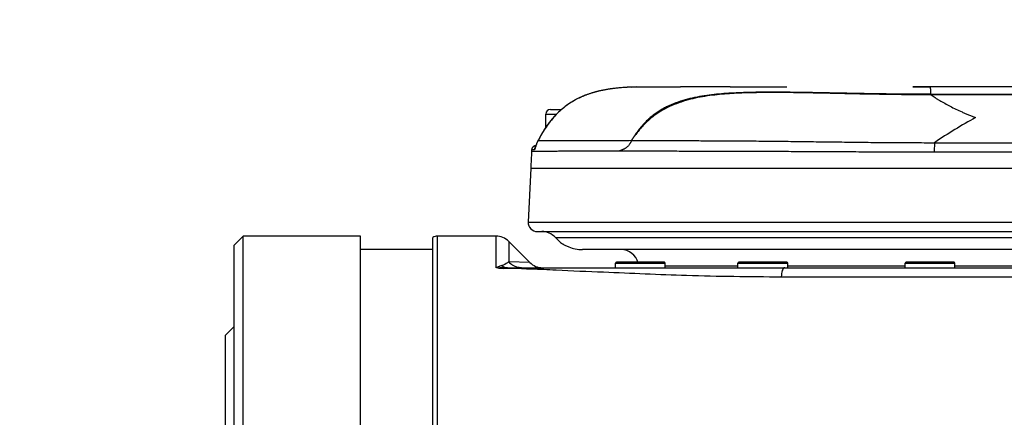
# Model space of a CAD drawing. Header units: millimetres. Extents: x 5828 to 6704, y 123 to 421.
# Tile 174 of 256: x 6522.42 to 6527.86, y 215.66 to 217.86. Entities that reach past the tile are written whole.
import ezdxf

# ---------------------------------------------------------------- set-up
doc = ezdxf.new("R2010")
doc.units = ezdxf.units.MM
for name, color, linetype in [('外形图', 7, 'Continuous'), ('尺寸标注', 7, 'Continuous'), ('运动范围', 7, 'Continuous')]:
    doc.layers.add(name, color=color, linetype=linetype)
doc.styles.add('微软雅黑', font='msyh.ttc', dxfattribs={"height": 1.5})
doc.dimstyles.new('尺寸标注_1_20比例', dxfattribs={"dimtxt": 1.5, "dimasz": 1.25, "dimexe": 0.5, "dimexo": 0.4, "dimgap": 0.5, "dimtad": 1, "dimdec": 1, "dimlfac": 20, "dimdsep": 46, "dimtxsty": '微软雅黑', "dimcen": 0.09, "dimadec": 0, "dimazin": 0, "dimtp": 0.01, "dimtm": 0.01, "dimtfac": 1, "dimtdec": 1, "dimtofl": 0, "dimtmove": 0, "dimatfit": 3, "dimfxl": 1, "dimtolj": 1, "dimarcsym": 0})

# ---------------------------------------------------------------- blocks, each defined once
blk = doc.blocks.new('*D1145')
at = {"layer": 'Defpoints', "color": 0}
for p in [(6564.9775, 227.1499), (6618.6004, 224.7716), (6488.2514, 214.3423), (6559.4529, 214.3423), (6635.7237, 214.3423)]:
    blk.add_point(p, dxfattribs=at)
at = {"layer": '尺寸标注', "color": 0, "lineweight": -2}
blk.add_arc((6559.4529, 214.3423), 13.9483, 15.13637, 174.86363, dxfattribs=at)
at = {"layer": '尺寸标注', "color": 0}
for points in [[(6572.7139, 217.9391), (6573.1206, 218.0298), (6573.1893, 216.7644)], [(6545.3524, 215.6004), (6545.7687, 215.5817), (6545.5045, 214.3423)]]:
    blk.add_solid(points, dxfattribs=at)
at = {"layer": '尺寸标注', "color": 0, "insert": (6557.2583, 229.4032), "char_height": 1.5, "attachment_point": 5, "rotation": 8.2904, "style": '微软雅黑'}
blk.add_mtext('\\A1;{\\fAlibaba PuHuiTi 3.0 55 Regular|b0|i0|c134|p18;-\\A1;170%%d}', dxfattribs=at)

msp = doc.modelspace()

# ---------------------------------------------------------------- linework, layer by layer
at = {"layer": '外形图', "linetype": 'ByBlock'}
for p, q in [((6525.7006, 217.4831), (6525.695, 217.4824)), ((6525.714, 217.4847), (6525.7087, 217.4841)), ((6525.7191, 217.4852), (6525.714, 217.4847)), ((6525.7266, 217.486), (6525.7191, 217.4852)), ((6525.7338, 217.4867), (6525.7266, 217.486)), ((6525.7406, 217.4873), (6525.7338, 217.4867)), ((6525.7467, 217.4879), (6525.7406, 217.4873)), ((6525.7536, 217.4884), (6525.7467, 217.4879)), ((6525.7617, 217.489), (6525.7536, 217.4884)), ((6525.7692, 217.4896), (6525.7617, 217.489)), ((6525.7767, 217.4901), (6525.7692, 217.4896)), ((6525.7848, 217.4906), (6525.7767, 217.4901)), ((6525.8003, 217.4914), (6525.8269, 217.4919)), ((6525.8018, 217.4915), (6525.8003, 217.4914)), ((6526.2103, 217.4932), (6526.072, 217.493)), ((6527.455, 217.4923), (6527.3569, 217.4923)), ((6527.3569, 217.4923), (6527.455, 217.4923)), ((6528.4774, 217.4923), (6527.455, 217.4923)), ((6527.4551, 217.4819), (6527.455, 217.4923)), ((6525.6594, 217.4769), (6525.6531, 217.4758)), ((6525.6655, 217.478), (6525.6594, 217.4769)), ((6525.6716, 217.479), (6525.6655, 217.478)), ((6525.6776, 217.4799), (6525.6716, 217.479)), ((6525.6835, 217.4808), (6525.6776, 217.4799)), ((6525.6893, 217.4816), (6525.6835, 217.4808)), ((6525.695, 217.4824), (6525.6893, 217.4816)), ((6528.4178, 217.4488), (6527.455, 217.4513)), ((6528.4248, 217.4458), (6527.4587, 217.4482)), ((6525.491, 217.4202), (6525.4909, 217.4203)), ((6525.3279, 217.2689), (6525.3279, 217.3423)), ((6525.3279, 217.3423), (6525.3877, 217.3423)), ((6525.3529, 217.3673), (6525.4143, 217.3673)), ((6525.2683, 217.1559), (6525.2682, 217.1556)), ((6525.2684, 217.1561), (6525.2683, 217.1559)), ((6525.2685, 217.1565), (6525.2684, 217.1561)), ((6525.2686, 217.1569), (6525.2685, 217.1565)), ((6525.2688, 217.1574), (6525.2686, 217.1569)), ((6525.269, 217.1579), (6525.2688, 217.1574)), ((6525.2693, 217.1588), (6525.269, 217.1579)), ((6525.2716, 217.1654), (6525.2693, 217.1588)), ((6525.2722, 217.1672), (6525.2711, 217.1671)), ((6525.2722, 217.1672), (6525.2711, 217.1671)), ((6525.2722, 217.1674), (6525.2716, 217.1654)), ((6525.2728, 217.1688), (6525.2722, 217.1674)), ((6525.2739, 217.172), (6525.2723, 217.1674)), ((6525.2741, 217.1726), (6525.2736, 217.1711)), ((6525.2747, 217.1742), (6525.2741, 217.1726)), ((6525.2754, 217.1759), (6525.2747, 217.1742)), ((6525.2787, 217.1841), (6525.2783, 217.1831)), ((6525.2792, 217.1851), (6525.2787, 217.1841)), ((6525.2796, 217.1861), (6525.2792, 217.1851)), ((6525.2816, 217.1902), (6525.281, 217.1892)), ((6525.2821, 217.1913), (6525.2815, 217.1902)), ((6525.2836, 217.1944), (6525.2831, 217.1933)), ((6525.2841, 217.1954), (6525.2836, 217.1944)), ((6525.2843, 217.1954), (6525.2841, 217.1953)), ((6525.2486, 217.1396), (6525.2485, 217.1377)), ((6525.249, 217.1448), (6525.2487, 217.1407)), ((6525.2491, 217.1453), (6525.249, 217.1448)), ((6525.2641, 217.1448), (6525.249, 217.1448)), ((6525.2438, 217.0423), (6525.23, 216.7444)), ((6525.2438, 217.0423), (6539.8901, 217.0423)), ((6525.23, 216.7444), (6527.3779, 216.7444)), ((6527.3779, 216.7444), (6527.427, 216.7444)), ((6527.427, 216.7444), (6527.5279, 216.7444)), ((6527.5279, 216.7444), (6527.9925, 216.7444)), ((6523.6029, 216.6173), (6523.6529, 216.6673)), ((6523.6529, 212.0173), (6523.6529, 216.6673)), ((6524.3029, 216.6673), (6523.6529, 216.6673)), ((6524.3029, 212.0173), (6524.3029, 216.6673)), ((6524.7279, 212.0173), (6524.7279, 216.6673)), ((6525.0514, 216.6673), (6524.7279, 216.6673)), ((6525.0514, 216.6673), (6525.0514, 216.4942)), ((6525.28, 216.6923), (6527.9957, 216.6923)), ((6523.6029, 212.0673), (6523.6029, 216.6173)), ((6524.7029, 212.0249), (6524.7029, 216.6597)), ((6525.1221, 216.638), (6525.1221, 216.5251)), ((6525.2386, 216.5216), (6525.1221, 216.638)), ((6525.3805, 216.6589), (6527.9051, 216.6589)), ((6524.7029, 216.5923), (6524.3029, 216.5923)), ((6529.3761, 216.5923), (6525.5311, 216.5923)), ((6525.2386, 216.5216), (6525.1221, 216.5251)), ((6525.7132, 216.4923), (6525.7132, 216.5173)), ((6525.7132, 216.5173), (6525.9882, 216.5173)), ((6525.9832, 216.5223), (6525.7182, 216.5223)), ((6525.9882, 216.4923), (6525.9882, 216.5173)), ((6526.3904, 216.4923), (6526.3904, 216.5173)), ((6526.3904, 216.5173), (6526.6654, 216.5173)), ((6526.6604, 216.5223), (6526.3954, 216.5223)), ((6526.6654, 216.4923), (6526.6654, 216.5173)), ((6527.3154, 216.4923), (6527.3154, 216.5173)), ((6527.3154, 216.5173), (6527.5904, 216.5173)), ((6527.5854, 216.5223), (6527.3204, 216.5223)), ((6527.5904, 216.4923), (6527.5904, 216.5173)), ((6525.1155, 216.4923), (6529.5529, 216.4923)), ((6526.3904, 216.501), (6525.9882, 216.501)), ((6527.3154, 216.501), (6526.6654, 216.501)), ((6528.2404, 216.501), (6527.5904, 216.501)), ((6526.63, 216.4423), (6529.6029, 216.4423)), ((6523.5529, 216.1173), (6523.6029, 216.1673)), ((6523.5529, 216.1173), (6523.5529, 212.5673))]:
    msp.add_line(p, q, dxfattribs=at)
for points in [[(6525.7087, 217.4841), (6525.706, 217.4838), (6525.7006, 217.4831)], [(6525.8002, 217.4914), (6525.794, 217.4911), (6525.7848, 217.4906)], [(6525.8269, 217.4919), (6525.8145, 217.4917), (6525.8018, 217.4915)], [(6526.3463, 217.4932), (6526.3168, 217.4932), (6526.2103, 217.4932)], [(6525.6531, 217.4758), (6525.65, 217.4752), (6525.6468, 217.4746), (6525.6436, 217.474), (6525.6404, 217.4733), (6525.6372, 217.4727), (6525.634, 217.472), (6525.6308, 217.4713), (6525.6275, 217.4706), (6525.6242, 217.4698), (6525.621, 217.469), (6525.6177, 217.4682), (6525.6143, 217.4674), (6525.611, 217.4666), (6525.6077, 217.4657), (6525.6043, 217.4649), (6525.601, 217.464), (6525.5976, 217.463), (6525.5943, 217.4621), (6525.5909, 217.4611), (6525.5876, 217.4601), (6525.5842, 217.4591), (6525.5808, 217.458), (6525.5774, 217.457), (6525.5739, 217.4559), (6525.5705, 217.4547), (6525.5671, 217.4536), (6525.5637, 217.4524), (6525.5602, 217.4512), (6525.5568, 217.4499), (6525.5534, 217.4487), (6525.5499, 217.4474), (6525.5465, 217.446), (6525.543, 217.4447), (6525.5396, 217.4433), (6525.5361, 217.4419), (6525.5327, 217.4404), (6525.5292, 217.4389), (6525.5257, 217.4374), (6525.5222, 217.4358), (6525.5188, 217.4342), (6525.5153, 217.4326), (6525.5118, 217.431), (6525.5083, 217.4293), (6525.5048, 217.4275), (6525.5013, 217.4258), (6525.4978, 217.424), (6525.4944, 217.4222), (6525.4909, 217.4203)], [(6525.4909, 217.4203), (6525.4866, 217.4179), (6525.4823, 217.4155), (6525.478, 217.413), (6525.4737, 217.4105), (6525.4695, 217.4079), (6525.4653, 217.4052), (6525.4611, 217.4026), (6525.457, 217.3998), (6525.4529, 217.3971), (6525.4488, 217.3943), (6525.4448, 217.3914), (6525.4408, 217.3885), (6525.4368, 217.3855), (6525.4329, 217.3825), (6525.429, 217.3794), (6525.425, 217.3763), (6525.4212, 217.3731), (6525.4173, 217.3699), (6525.4135, 217.3666), (6525.4097, 217.3632), (6525.4059, 217.3598), (6525.4021, 217.3563), (6525.3983, 217.3528), (6525.3946, 217.3492), (6525.3908, 217.3455), (6525.3871, 217.3417), (6525.3834, 217.3379), (6525.3797, 217.334), (6525.376, 217.33), (6525.3723, 217.3259), (6525.3686, 217.3217), (6525.365, 217.3175), (6525.3613, 217.3132), (6525.3576, 217.3087), (6525.3539, 217.3042), (6525.3503, 217.2996), (6525.3466, 217.2948), (6525.3429, 217.29), (6525.3393, 217.285), (6525.3356, 217.2799), (6525.3319, 217.2747), (6525.3282, 217.2694), (6525.3245, 217.2639), (6525.3208, 217.2583), (6525.3171, 217.2525), (6525.3133, 217.2466)], [(6525.3279, 217.2689), (6525.3245, 217.2639), (6525.3208, 217.2583), (6525.317, 217.2525)], [(6525.2944, 217.2146), (6525.2906, 217.2076), (6525.2868, 217.2004), (6525.284, 217.1953)], [(6525.3096, 217.2405), (6525.3058, 217.2343), (6525.302, 217.2279), (6525.2983, 217.2213), (6525.2944, 217.2146)], [(6525.3133, 217.2466), (6525.3096, 217.2406), (6525.3058, 217.2343), (6525.302, 217.2279)], [(6525.2711, 217.1671), (6525.271, 217.1671), (6525.2704, 217.167), (6525.2698, 217.167), (6525.2693, 217.1669), (6525.2687, 217.1667), (6525.2681, 217.1666), (6525.2675, 217.1665), (6525.267, 217.1663), (6525.2664, 217.1661), (6525.2659, 217.166), (6525.2653, 217.1658), (6525.2648, 217.1656), (6525.2642, 217.1653), (6525.2637, 217.1651), (6525.2632, 217.1649), (6525.2626, 217.1646), (6525.2621, 217.1643), (6525.2616, 217.1641), (6525.2611, 217.1638), (6525.2606, 217.1635), (6525.2601, 217.1631), (6525.2596, 217.1628), (6525.2592, 217.1625), (6525.2587, 217.1621), (6525.2582, 217.1618), (6525.2578, 217.1614), (6525.2573, 217.161), (6525.2569, 217.1606), (6525.2565, 217.1602), (6525.2561, 217.1598), (6525.2557, 217.1594), (6525.2553, 217.159), (6525.2549, 217.1585), (6525.2545, 217.1581), (6525.2541, 217.1576), (6525.2538, 217.1571), (6525.2534, 217.1567), (6525.2531, 217.1562), (6525.2528, 217.1557), (6525.2525, 217.1552), (6525.2522, 217.1547), (6525.2519, 217.1542), (6525.2516, 217.1537), (6525.2514, 217.1531), (6525.2511, 217.1526), (6525.2509, 217.1521), (6525.2507, 217.1515), (6525.2505, 217.151), (6525.2503, 217.1504)], [(6525.2557, 217.1594), (6525.2553, 217.159), (6525.2549, 217.1585), (6525.2545, 217.1581), (6525.2541, 217.1576), (6525.2538, 217.1571), (6525.2534, 217.1567)], [(6525.2626, 217.1646), (6525.2621, 217.1643), (6525.2616, 217.1641), (6525.2611, 217.1638), (6525.2606, 217.1635), (6525.2601, 217.1631), (6525.2596, 217.1628), (6525.2592, 217.1625), (6525.2587, 217.1621), (6525.2582, 217.1618), (6525.2578, 217.1614), (6525.2573, 217.161), (6525.2569, 217.1606), (6525.2565, 217.1602), (6525.2561, 217.1598)], [(6525.271, 217.1671), (6525.2704, 217.167), (6525.2698, 217.167), (6525.2693, 217.1669), (6525.2687, 217.1667), (6525.2681, 217.1666), (6525.2675, 217.1665), (6525.267, 217.1663), (6525.2664, 217.1661), (6525.2659, 217.166), (6525.2653, 217.1658), (6525.2648, 217.1656), (6525.2642, 217.1653), (6525.2637, 217.1651)], [(6525.2682, 217.1556), (6525.2681, 217.1555), (6525.2681, 217.1554), (6525.2681, 217.1553), (6525.268, 217.1553), (6525.268, 217.1553), (6525.268, 217.1552), (6525.268, 217.1552), (6525.268, 217.1552)], [(6525.2775, 217.1813), (6525.2772, 217.1803), (6525.2768, 217.1794), (6525.2764, 217.1785), (6525.2761, 217.1777), (6525.2754, 217.1759)], [(6525.2783, 217.1831), (6525.2779, 217.1822), (6525.2775, 217.1813)], [(6525.2806, 217.1882), (6525.2801, 217.1871), (6525.2796, 217.1861)], [(6525.2811, 217.1892), (6525.2806, 217.1881), (6525.2801, 217.1871)], [(6525.2836, 217.1944), (6525.2831, 217.1933), (6525.2826, 217.1923), (6525.2821, 217.1913)], [(6525.2495, 217.1476), (6525.2494, 217.1471), (6525.2493, 217.1465), (6525.2492, 217.1459), (6525.2491, 217.1453)], [(6525.2503, 217.1504), (6525.2501, 217.1499), (6525.2499, 217.1493), (6525.2498, 217.1488), (6525.2496, 217.1482), (6525.2495, 217.1476)]]:
    msp.add_lwpolyline(points, dxfattribs=at)
for centre, radius, start, end in [((6525.3529, 217.3423), 0.025, 90, 180), ((6528.8114, 215.2621), 2.3388, 118.2356, 124.7482), ((6525.2739, 217.1423), 0.025, 93.9598, 167.7995), ((6525.289, 217.1423), 0.0251, 144.4807, 174.2292), ((6580.5279, 214.3423), 55.35, 177.10507, 177.20397), ((6525.3912, 217.1305), 0.1429, 174.2589, 176.3608), ((6525.2739, 217.1423), 0.025, 167.8026, 174.2558), ((6525.28, 216.7423), 0.05, 177.5126, 270), ((6524.7279, 216.6164), 0.05, 90, 120), ((6525.0514, 216.5673), 0.1, 45, 90), ((6525.306, 216.5923), 0.1, 41.8153, 90), ((6525.5296, 216.7923), 0.2, 221.8153, 236.9014), ((6525.5409, 216.8193), 0.2289, 240.7439, 242.8804), ((6525.5356, 216.8088), 0.2172, 242.8461, 248.1972), ((6525.5333, 216.8029), 0.2108, 248.1949, 258.1656), ((6525.7424, 216.4923), 0.1, 14.9883, 90), ((6525.1956, 216.5888), 0.0973, 220.9417, 236.8861), ((6525.3093, 216.5923), 0.1, 225, 269.9999), ((6525.7182, 216.5173), 0.005, 90, 180), ((6525.9832, 216.5173), 0.005, 0, 90), ((6526.3954, 216.5173), 0.005, 90, 180), ((6526.6604, 216.5173), 0.005, 0, 90), ((6527.3204, 216.5173), 0.005, 90, 180), ((6527.5854, 216.5173), 0.005, 0, 90), ((6525.0918, 208.3233), 8.1652, 89.8323, 89.99238), ((6525.1015, 211.0272), 5.4612, 89.0332, 89.8516)]:
    msp.add_arc(centre, radius, start, end, dxfattribs=at)
for points, knots in [([(6525.8003, 217.4914), (6525.8002, 217.4914), (6525.8001, 217.4914), (6525.7997, 217.4914), (6525.7992, 217.4914), (6525.7981, 217.4913), (6525.7963, 217.4912), (6525.7935, 217.4911), (6525.7899, 217.4909), (6525.7856, 217.4906), (6525.7806, 217.4903), (6525.7724, 217.4898), (6525.7603, 217.4889), (6525.7439, 217.4876), (6525.725, 217.4859), (6525.7038, 217.4835), (6525.6805, 217.4804), (6525.6555, 217.4764), (6525.6291, 217.4711), (6525.6018, 217.4644), (6525.5739, 217.4561), (6525.5458, 217.446), (6525.518, 217.4342), (6525.4999, 217.4251), (6525.491, 217.4202)], [0, 0, 0, 0, 0.000406, 0.001428, 0.003065, 0.005311, 0.011626, 0.020352, 0.031479, 0.044992, 0.060857, 0.079024, 0.122066, 0.173674, 0.233275, 0.300246, 0.373828, 0.453204, 0.537467, 0.625686, 0.716911, 0.810237, 0.904838, 1, 1, 1, 1]), ([(6525.8269, 217.4919), (6525.8466, 217.4922), (6525.8864, 217.4926), (6525.9469, 217.4928), (6526.0089, 217.4929), (6526.0508, 217.493), (6526.072, 217.493)], [0, 0, 0, 0, 0.241099, 0.487825, 0.740591, 1, 1, 1, 1]), ([(6526.3463, 217.4932), (6526.3711, 217.4932), (6526.4758, 217.4931), (6526.5805, 217.493), (6526.6604, 217.4929)], [0, 0, 0, 0, 0.236703, 1, 1, 1, 1]), ([(6527.455, 217.4513), (6527.4187, 217.4514), (6527.3461, 217.4518), (6527.2372, 217.4528), (6527.1284, 217.4544), (6527.0195, 217.4563), (6526.9106, 217.4584), (6526.8018, 217.4606), (6526.693, 217.4624), (6526.6022, 217.4631), (6526.5297, 217.4629), (6526.4753, 217.4622), (6526.4209, 217.4609), (6526.3665, 217.4586), (6526.3122, 217.4552), (6526.258, 217.4504), (6526.204, 217.4435), (6526.1504, 217.4342), (6526.0974, 217.4215), (6526.0456, 217.4048), (6526.0038, 217.3868), (6525.9718, 217.3697), (6525.9486, 217.3554), (6525.9263, 217.3396), (6525.9051, 217.3225), (6525.8851, 217.304), (6525.8662, 217.2843), (6525.8514, 217.2671), (6525.8401, 217.2529), (6525.8318, 217.242), (6525.8252, 217.2328), (6525.82, 217.2254), (6525.8161, 217.2198), (6525.8123, 217.2141), (6525.8086, 217.2084), (6525.8049, 217.2027), (6525.8024, 217.1989), (6525.8012, 217.1969)], [0, 0, 0, 0, 0.062501, 0.125003, 0.187506, 0.250008, 0.312507, 0.375003, 0.437494, 0.49998, 0.531221, 0.56246, 0.593697, 0.624932, 0.656165, 0.687395, 0.718623, 0.749853, 0.781089, 0.812335, 0.843591, 0.859229, 0.874868, 0.890508, 0.906149, 0.92179, 0.937431, 0.953072, 0.960894, 0.968715, 0.976536, 0.980447, 0.984358, 0.988268, 0.992179, 0.996089, 1, 1, 1, 1]), ([(6527.4587, 217.4482), (6527.3861, 217.4484), (6527.2772, 217.4494), (6527.1321, 217.4517), (6527.0232, 217.4538), (6526.9144, 217.4562), (6526.8055, 217.4586), (6526.6967, 217.4605), (6526.606, 217.4613), (6526.5334, 217.461), (6526.479, 217.4603), (6526.4245, 217.4589), (6526.3702, 217.4565), (6526.3158, 217.453), (6526.2616, 217.4478), (6526.2077, 217.4406), (6526.1541, 217.4306), (6526.1013, 217.4174), (6526.0496, 217.4002), (6525.9997, 217.3785), (6525.9601, 217.3563), (6525.9302, 217.3358), (6525.9087, 217.3191), (6525.8882, 217.3012), (6525.8688, 217.2821), (6525.8536, 217.2653), (6525.8419, 217.2514), (6525.8334, 217.2408), (6525.8265, 217.2318), (6525.8211, 217.2245), (6525.8171, 217.219), (6525.8132, 217.2134), (6525.8093, 217.2078), (6525.8055, 217.2022), (6525.803, 217.1984), (6525.8018, 217.1965)], [0, 0, 0, 0, 0.125034, 0.187544, 0.250052, 0.312559, 0.375066, 0.437573, 0.500081, 0.531336, 0.562592, 0.593849, 0.625106, 0.656365, 0.687625, 0.718884, 0.75014, 0.781388, 0.812623, 0.843841, 0.875047, 0.890655, 0.906264, 0.921876, 0.937492, 0.953112, 0.960925, 0.968738, 0.976552, 0.980459, 0.984367, 0.988275, 0.992183, 0.996091, 1, 1, 1, 1]), ([(6527.4551, 217.4819), (6527.4551, 217.48), (6527.4552, 217.4758), (6527.4552, 217.4687), (6527.4551, 217.4605), (6527.455, 217.4545), (6527.455, 217.4513)], [0, 0, 0, 0, 0.188026, 0.41735, 0.688004, 1, 1, 1, 1]), ([(6527.4586, 217.4482), (6527.4584, 217.4486), (6527.4578, 217.4494), (6527.4566, 217.4505), (6527.4557, 217.4512), (6527.455, 217.4513)], [0, 0, 0, 0, 0.304959, 0.570011, 1, 1, 1, 1]), ([(6527.4587, 217.4482), (6527.4623, 217.4457), (6527.4698, 217.4405), (6527.4814, 217.4328), (6527.4937, 217.425), (6527.5111, 217.4144), (6527.5344, 217.401), (6527.5642, 217.3851), (6527.5962, 217.3691), (6527.6245, 217.3561), (6527.6481, 217.3457), (6527.6666, 217.3379), (6527.6856, 217.3301), (6527.6984, 217.3251), (6527.705, 217.3226)], [0, 0, 0, 0, 0.048287, 0.098555, 0.150854, 0.205128, 0.31951, 0.441486, 0.570793, 0.707157, 0.777904, 0.850308, 0.92436, 1, 1, 1, 1]), ([(6525.491, 217.4202), (6525.4796, 217.4141), (6525.4575, 217.4007), (6525.4262, 217.3778), (6525.3971, 217.3521), (6525.3702, 217.3241), (6525.3457, 217.2941), (6525.3233, 217.2625), (6525.3028, 217.2295), (6525.2903, 217.2069), (6525.2843, 217.1954)], [0, 0, 0, 0, 0.124995, 0.249988, 0.374982, 0.499979, 0.62498, 0.749984, 0.874991, 1, 1, 1, 1]), ([(6525.2843, 217.1954), (6525.2836, 217.1941), (6525.2822, 217.1913), (6525.2802, 217.187), (6525.2784, 217.1827), (6525.2761, 217.1771), (6525.2735, 217.1703), (6525.2709, 217.1626), (6525.269, 217.1566), (6525.2677, 217.1524), (6525.267, 217.1502), (6525.2664, 217.1487), (6525.266, 217.1477), (6525.2657, 217.1468), (6525.2653, 217.1461), (6525.265, 217.1456), (6525.2646, 217.1451), (6525.2643, 217.1448), (6525.2641, 217.1448)], [0, 0, 0, 0, 0.08579, 0.171464, 0.256611, 0.340721, 0.503599, 0.65492, 0.78797, 0.845155, 0.894694, 0.916251, 0.935503, 0.952335, 0.966646, 0.978427, 0.987757, 1, 1, 1, 1]), ([(6525.2843, 217.1954), (6525.2884, 217.1954), (6525.2975, 217.1953), (6525.3126, 217.1952), (6525.3304, 217.1952), (6525.3511, 217.1953), (6525.3745, 217.1954), (6525.4112, 217.1957), (6525.4514, 217.196), (6525.4952, 217.1962), (6525.5458, 217.1963), (6525.5996, 217.1961), (6525.6488, 217.1961), (6525.6789, 217.1961), (6525.7023, 217.1962), (6525.7263, 217.1964), (6525.7593, 217.1966), (6525.7844, 217.1968), (6525.8012, 217.1969)], [0, 0, 0, 0, 0.023665, 0.052802, 0.087374, 0.127346, 0.172673, 0.223306, 0.34023, 0.406323, 0.477337, 0.633677, 0.718779, 0.763006, 0.808325, 0.854713, 0.902134, 1, 1, 1, 1]), ([(6525.8018, 217.1965), (6525.8015, 217.196), (6525.8009, 217.1949), (6525.8001, 217.1934), (6525.7994, 217.1918), (6525.7987, 217.1901), (6525.798, 217.1886), (6525.7969, 217.1864), (6525.7956, 217.1838), (6525.7939, 217.1808), (6525.7915, 217.1769), (6525.7884, 217.1722), (6525.7844, 217.1671), (6525.7802, 217.1625), (6525.7758, 217.1586), (6525.7713, 217.1552), (6525.7669, 217.1522), (6525.7624, 217.1496), (6525.7579, 217.1474), (6525.7534, 217.1454), (6525.7489, 217.1436), (6525.7445, 217.1419), (6525.7401, 217.1402), (6525.7372, 217.139), (6525.7357, 217.1385)], [0, 0, 0, 0, 0.019288, 0.038504, 0.057636, 0.076795, 0.096053, 0.115363, 0.153935, 0.192319, 0.230342, 0.304702, 0.376086, 0.443846, 0.507951, 0.568952, 0.627462, 0.68393, 0.738767, 0.792358, 0.845011, 0.897013, 0.94866, 1, 1, 1, 1]), ([(6525.8018, 217.1965), (6525.815, 217.1965), (6525.8349, 217.1965), (6525.8616, 217.1965), (6525.8822, 217.1965), (6525.903, 217.1965), (6525.9313, 217.1964), (6525.9673, 217.1963), (6526.0114, 217.196), (6526.0566, 217.1957), (6526.1028, 217.1954), (6526.1499, 217.1951), (6526.1981, 217.1949), (6526.2641, 217.1947), (6526.3488, 217.1943), (6526.4527, 217.1936), (6526.5596, 217.1926), (6526.669, 217.1914), (6526.7808, 217.19), (6526.8751, 217.1888), (6526.9514, 217.1879), (6527.0092, 217.1871), (6527.0673, 217.1864), (6527.1256, 217.1857), (6527.1743, 217.1852), (6527.2134, 217.1849), (6527.2428, 217.1847), (6527.2722, 217.1846), (6527.3115, 217.1844), (6527.3606, 217.1842), (6527.4195, 217.1839), (6527.4588, 217.1838), (6527.4784, 217.1838)], [0, 0, 0, 0, 0.023594, 0.035654, 0.04789, 0.060298, 0.072875, 0.098526, 0.124828, 0.151764, 0.179316, 0.207464, 0.236188, 0.265466, 0.32559, 0.387649, 0.451458, 0.516821, 0.583526, 0.651357, 0.685629, 0.7201, 0.75474, 0.789531, 0.824456, 0.841961, 0.85949, 0.877035, 0.894592, 0.929726, 0.964868, 1, 1, 1, 1]), ([(6527.4783, 217.1838), (6527.4781, 217.1824), (6527.4777, 217.1794), (6527.4773, 217.1744), (6527.4769, 217.1688), (6527.4765, 217.16), (6527.4761, 217.1481), (6527.476, 217.1382), (6527.476, 217.1331)], [0, 0, 0, 0, 0.081984, 0.179954, 0.292347, 0.417338, 0.696767, 1, 1, 1, 1]), ([(6527.4784, 217.1838), (6527.6245, 217.1837), (6527.8436, 217.1835), (6528.1358, 217.1834), (6528.355, 217.1833), (6528.5742, 217.1832), (6528.8665, 217.1832), (6529.3782, 217.183), (6530.1093, 217.1829), (6530.6943, 217.1829), (6530.9868, 217.1829)], [0, 0, 0, 0, 0.124916, 0.187384, 0.249859, 0.312341, 0.374829, 0.499823, 0.749875, 1, 1, 1, 1]), ([(6525.2485, 217.1377), (6525.2485, 217.1377), (6525.2485, 217.1377), (6525.2485, 217.1377), (6525.2486, 217.1377), (6525.2486, 217.1377), (6525.2487, 217.1377), (6525.2488, 217.1377), (6525.249, 217.1377), (6525.2493, 217.1377), (6525.2496, 217.1377), (6525.25, 217.1377), (6525.2505, 217.1377), (6525.251, 217.1377), (6525.2519, 217.1377), (6525.2531, 217.1377), (6525.2547, 217.1377), (6525.2565, 217.1377), (6525.2586, 217.1376), (6525.261, 217.1376), (6525.2636, 217.1376), (6525.2675, 217.1375), (6525.2731, 217.1375), (6525.2805, 217.1374), (6525.2888, 217.1374), (6525.2981, 217.1373), (6525.3084, 217.1373), (6525.3197, 217.1373), (6525.3318, 217.1374), (6525.35, 217.1375), (6525.375, 217.1377), (6525.4079, 217.138), (6525.4444, 217.1383), (6525.4845, 217.1385), (6525.5281, 217.1385), (6525.5753, 217.1383), (6525.6258, 217.1382), (6525.6796, 217.1382), (6525.7166, 217.1384), (6525.7357, 217.1385)], [0, 0, 0, 0, 0.000018, 0.000066, 0.000147, 0.00026, 0.000404, 0.000581, 0.00103, 0.001606, 0.00231, 0.003142, 0.004101, 0.005187, 0.0064, 0.009208, 0.012521, 0.016341, 0.020665, 0.025493, 0.030824, 0.036656, 0.049822, 0.064982, 0.08213, 0.10126, 0.122364, 0.145432, 0.170457, 0.19743, 0.25719, 0.324633, 0.399634, 0.482034, 0.571672, 0.668426, 0.772178, 0.882771, 1, 1, 1, 1]), ([(6525.7357, 217.1385), (6525.7489, 217.1383), (6525.7689, 217.1382), (6525.7958, 217.1382), (6525.8165, 217.1382), (6525.8375, 217.1383), (6525.8662, 217.1384), (6525.9028, 217.1384), (6525.9477, 217.1383), (6525.9937, 217.1381), (6526.0409, 217.1379), (6526.0892, 217.1377), (6526.1387, 217.1375), (6526.2066, 217.1374), (6526.294, 217.1374), (6526.4016, 217.1372), (6526.5124, 217.1368), (6526.6263, 217.1363), (6526.7429, 217.1357), (6526.8617, 217.1351), (6526.9619, 217.1346), (6527.0429, 217.1342), (6527.1042, 217.1338), (6527.1658, 217.1335), (6527.2276, 217.1333), (6527.2896, 217.1333), (6527.3413, 217.1333), (6527.3827, 217.1332), (6527.4241, 217.1332), (6527.4552, 217.1331), (6527.4759, 217.1331)], [0, 0, 0, 0, 0.022813, 0.034511, 0.0464, 0.058478, 0.070741, 0.095812, 0.121591, 0.148058, 0.175192, 0.202974, 0.231383, 0.260397, 0.32014, 0.382004, 0.445794, 0.51131, 0.578342, 0.646678, 0.716102, 0.751151, 0.786384, 0.82178, 0.857314, 0.892946, 0.928624, 0.946469, 0.964313, 1, 1, 1, 1]), ([(6527.4759, 217.1331), (6527.6771, 217.133), (6528.0795, 217.1329), (6528.6833, 217.1328), (6529.2872, 217.1328), (6529.8913, 217.1328), (6530.4955, 217.1327), (6531.0999, 217.1327), (6531.7043, 217.1327), (6532.3088, 217.1327), (6532.9134, 217.1327), (6533.518, 217.1327), (6534.0219, 217.1327), (6534.4251, 217.1327), (6534.7275, 217.1327), (6534.9794, 217.1327), (6535.181, 217.1326), (6535.3322, 217.1326), (6535.4834, 217.1326), (6535.6346, 217.1327), (6535.7606, 217.1327), (6535.8614, 217.1326), (6535.9622, 217.1326), (6536.063, 217.1325), (6536.1638, 217.1325), (6536.2647, 217.1326), (6536.3907, 217.1328), (6536.5167, 217.1329), (6536.6175, 217.1327), (6536.6931, 217.1323), (6536.7687, 217.1315), (6536.8443, 217.1302), (6536.9198, 217.1281), (6536.9828, 217.1257), (6537.0331, 217.1232), (6537.0835, 217.1203), (6537.1212, 217.1177), (6537.1463, 217.1158)], [0, 0, 0, 0, 0.062413, 0.124846, 0.187296, 0.249762, 0.312241, 0.374731, 0.437232, 0.499741, 0.562258, 0.624781, 0.687309, 0.718575, 0.749841, 0.781109, 0.796743, 0.812377, 0.828012, 0.843647, 0.859281, 0.867099, 0.874916, 0.890552, 0.898369, 0.906187, 0.921822, 0.937458, 0.945276, 0.953093, 0.960911, 0.968729, 0.976547, 0.984365, 0.988273, 0.992182, 1, 1, 1, 1]), ([(6525.4204, 216.6247), (6525.4211, 216.6243), (6525.4239, 216.6225), (6525.4268, 216.6208), (6525.429, 216.6196)], [0, 0, 0, 0, 0.264051, 1, 1, 1, 1]), ([(6525.1221, 216.5251), (6525.1201, 216.5233), (6525.1087, 216.5139), (6525.095, 216.5074), (6525.0835, 216.504)], [0, 0, 0, 0, 0.183471, 1, 1, 1, 1]), ([(6525.0729, 216.5002), (6525.0715, 216.4996), (6525.0648, 216.4965), (6525.0572, 216.4929), (6525.0514, 216.4942)], [0, 0, 0, 0, 0.204433, 1, 1, 1, 1]), ([(6525.0668, 216.4905), (6525.0653, 216.4906), (6525.06, 216.4911), (6525.0546, 216.4922), (6525.0514, 216.4942)], [0, 0, 0, 0, 0.288171, 1, 1, 1, 1]), ([(6525.1937, 216.4876), (6525.2118, 216.4873), (6525.2754, 216.4858), (6525.3388, 216.4825), (6525.3842, 216.4802)], [0, 0, 0, 0, 0.285461, 1, 1, 1, 1]), ([(6525.3842, 216.4802), (6525.4718, 216.4758), (6525.7126, 216.4662), (6526.1276, 216.4473), (6526.4555, 216.443), (6526.63, 216.4423)], [0, 0, 0, 0, 0.210999, 0.579991, 1, 1, 1, 1]), ([(6526.6492, 216.4923), (6526.6426, 216.4923), (6526.6311, 216.471), (6526.6301, 216.4542), (6526.6301, 216.4423)], [0, 0, 0, 0, 0.357759, 1, 1, 1, 1])]:
    msp.add_open_spline(points, degree=3, knots=knots, dxfattribs=at)
for points in [[(6525.49, 216.5966), (6525.5035, 216.5938), (6525.5174, 216.5923), (6525.5311, 216.5923)], [(6525.0835, 216.504), (6525.0799, 216.503), (6525.0764, 216.5016), (6525.0729, 216.5002)], [(6525.0835, 216.504), (6525.0924, 216.497), (6525.1041, 216.4923), (6525.1155, 216.4923)], [(6525.1929, 216.4923), (6525.1753, 216.4923), (6525.1572, 216.4978), (6525.1425, 216.5073)], [(6525.0945, 216.4918), (6525.0852, 216.4915), (6525.076, 216.4908), (6525.0668, 216.4905)], [(6525.0668, 216.4905), (6525.0755, 216.4899), (6525.0842, 216.4893), (6525.0929, 216.4884)], [(6525.1155, 216.4923), (6525.1085, 216.4923), (6525.1015, 216.4921), (6525.0945, 216.4918)]]:
    msp.add_open_spline(points, degree=3, dxfattribs=at)
at = {"layer": '运动范围'}
msp.add_arc((6559.4529, 214.3423), 60.06, 10, 350, dxfattribs=at)

# ---------------------------------------------------------------- dimensions: what is measured, and where the dimension line sits
at = {"layer": '尺寸标注'}
dim = msp.add_angular_dim_2l(base=(6564.9775, 227.1499), line1=((6635.7237, 214.3423), (6488.2514, 214.3423)), line2=((6559.4529, 214.3423), (6618.6004, 224.7716)), text='\\A1;{\\fAlibaba PuHuiTi 3.0 55 Regular|b0|i0|c134|p18;-<>}', dimstyle='尺寸标注_1_20比例', dxfattribs=at)
dim.commit()
dim.dimension.update_dxf_attribs({"geometry": '*D1145', "text_midpoint": (6557.4417, 228.1449), "dimtype": 162})

doc.saveas('drawing.dxf')
